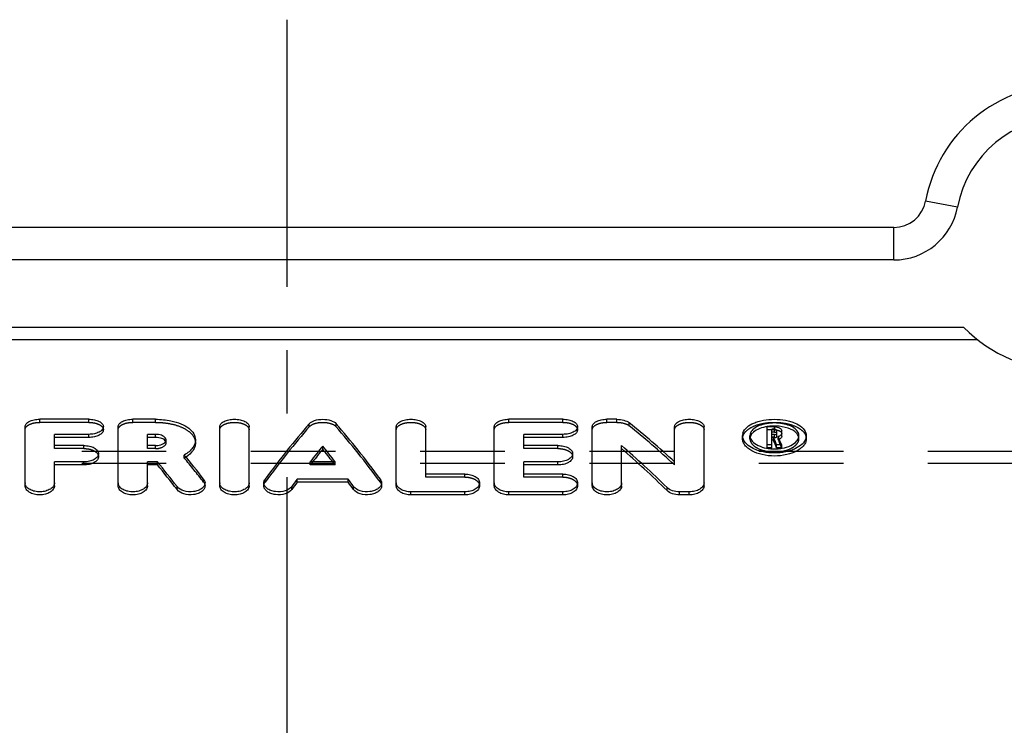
# Model space of a CAD drawing. Header units: millimetres. Extents: x 400 to 600, y 412 to 588.
# Tile 4 of 5: x 479 to 555, y 534 to 588. Entities that reach past the tile are written whole.
import ezdxf

# ---------------------------------------------------------------- set-up
doc = ezdxf.new("R2010")
doc.units = ezdxf.units.MM
doc.header["$LTSCALE"] = 65.185185
doc.linetypes.add('CENTER', pattern=[0.6, 0.375, -0.075, 0.075, -0.075])
doc.linetypes.add('HIDDEN', pattern=[0.2, 0.1, -0.1])
doc.layers.get('0').update_dxf_attribs({"linetype": 'CONTINUOUS'})
for name, color, linetype in [('ACHSEN_S', 7, 'CONTINUOUS'), ('KOERPER', 7, 'CONTINUOUS'), ('KONST.EL_MIT_GEO', 7, 'CONTINUOUS')]:
    doc.layers.add(name, color=color, linetype=linetype)

msp = doc.modelspace()

# ---------------------------------------------------------------- linework, layer by layer
at = {"color": 7, "linetype": 'Continuous'}
for p, q in [((552.137, 564.807), (447.863, 564.807)), ((553.217, 563.84), (446.783, 563.84))]:
    msp.add_line(p, q, dxfattribs=at)
msp.add_arc((560, 572.5), 11, 224.373, 315.627, dxfattribs=at)
at = {"layer": 'ACHSEN_S', "color": 2, "linetype": 'CENTER'}
msp.add_line((500, 411.5), (500, 588.5), dxfattribs=at)
at = {"layer": 'KOERPER', "color": 8, "linetype": 'HIDDEN'}
for p, q in [((595, 555.249), (405, 555.249)), ((595, 554.339), (405, 554.339))]:
    msp.add_line(p, q, dxfattribs=at)
at = {"layer": 'KONST.EL_MIT_GEO', "color": 7, "linetype": 'Continuous'}
for p, q in [((551.647, 574.074), (549.19, 574.537)), ((546.734, 572.5), (453.266, 572.5)), ((546.734, 570), (546.734, 572.5)), ((546.734, 570), (453.266, 570)), ((484.727, 557.733), (480.954, 557.733)), ((489.882, 557.733), (488.124, 557.733)), ((521.249, 557.733), (517.098, 557.733)), ((525.4, 557.733), (524.645, 557.733)), ((479.822, 552.607), (479.822, 557.161)), ((485.859, 556.925), (485.859, 557.161)), ((486.992, 552.607), (486.992, 557.161)), ((494.818, 552.607), (494.818, 557.161)), ((497.082, 552.607), (497.082, 557.161)), ((508.418, 552.607), (508.418, 557.161)), ((510.683, 553.516), (510.683, 557.161)), ((515.966, 552.607), (515.966, 557.161)), ((522.381, 556.925), (522.381, 557.161)), ((523.513, 552.607), (523.513, 557.161)), ((529.856, 554.452), (529.856, 557.161)), ((532.12, 552.607), (532.12, 557.161)), ((536.977, 555.53), (536.977, 557.16)), ((537.545, 557.16), (536.977, 557.16)), ((537.354, 556.557), (537.354, 556.966)), ((537.545, 556.966), (537.354, 556.966)), ((537.545, 556.73), (537.354, 556.73)), ((537.545, 556.73), (537.545, 556.966)), ((537.732, 556.655), (537.732, 556.869)), ((538.109, 556.42), (538.109, 556.869)), ((482.086, 555.714), (482.086, 556.573)), ((484.727, 556.573), (482.086, 556.573)), ((484.727, 556.338), (482.086, 556.338)), ((484.727, 556.338), (484.727, 556.573)), ((489.256, 555.714), (489.256, 556.573)), ((489.882, 556.573), (489.256, 556.573)), ((489.882, 556.338), (489.256, 556.338)), ((489.882, 556.338), (489.882, 556.573)), ((518.23, 555.714), (518.23, 556.573)), ((521.249, 556.573), (518.23, 556.573)), ((521.249, 556.338), (518.23, 556.338)), ((521.249, 556.338), (521.249, 556.573)), ((535.09, 556.472), (535.09, 556.493)), ((535.09, 556.237), (535.09, 556.472)), ((535.659, 556.493), (535.658, 556.472)), ((537.545, 556.557), (537.354, 556.557)), ((537.354, 555.53), (537.354, 556.357)), ((537.471, 556.357), (537.354, 556.357)), ((537.471, 556.122), (537.354, 556.122)), ((537.471, 556.122), (537.471, 556.357)), ((539.432, 556.472), (539.431, 556.493)), ((540, 556.493), (540, 556.472)), ((540, 556.237), (540, 556.472)), ((484.35, 555.714), (482.086, 555.714)), ((489.882, 555.714), (489.256, 555.714)), ((502.75, 555.439), (502.75, 555.673)), ((520.871, 555.714), (518.23, 555.714)), ((525.777, 552.607), (525.777, 555.712)), ((537.354, 555.764), (536.977, 555.764)), ((537.354, 555.53), (536.977, 555.53)), ((537.716, 555.53), (537.716, 555.764)), ((538.102, 555.764), (537.716, 555.764)), ((538.102, 555.53), (537.716, 555.53)), ((538.102, 555.53), (538.102, 555.764)), ((482.086, 552.607), (482.086, 554.449)), ((484.35, 554.449), (482.086, 554.449)), ((484.35, 554.215), (484.35, 554.449)), ((485.482, 554.855), (485.482, 555.089)), ((489.256, 552.607), (489.256, 554.449)), ((490.029, 554.449), (489.256, 554.449)), ((490.029, 554.215), (490.029, 554.449)), ((503.714, 554.449), (501.787, 554.449)), ((518.23, 553.516), (518.23, 554.449)), ((520.871, 554.449), (518.23, 554.449)), ((520.871, 554.215), (520.871, 554.449)), ((522.003, 554.855), (522.003, 555.089)), ((484.35, 554.215), (482.086, 554.215)), ((490.029, 554.215), (489.256, 554.215)), ((520.871, 554.215), (518.23, 554.215)), ((500.791, 552.89), (500.791, 553.124)), ((504.71, 553.124), (500.791, 553.124)), ((504.71, 552.89), (500.791, 552.89)), ((504.71, 552.89), (504.71, 553.124)), ((513.701, 553.516), (510.683, 553.516)), ((521.249, 553.516), (518.23, 553.516)), ((491.528, 552.316), (491.528, 552.549)), ((493.686, 552.607), (493.686, 552.84)), ((498.214, 552.607), (498.214, 552.84)), ((500.383, 552.33), (500.383, 552.563)), ((505.118, 552.33), (505.118, 552.563)), ((507.286, 552.607), (507.286, 552.84)), ((509.55, 551.915), (509.55, 552.148)), ((513.701, 552.148), (509.55, 552.148)), ((513.701, 551.915), (513.701, 552.148)), ((514.834, 552.607), (514.834, 552.84)), ((517.098, 551.915), (517.098, 552.148)), ((521.249, 552.148), (517.098, 552.148)), ((521.249, 551.915), (521.249, 552.148)), ((522.381, 552.607), (522.381, 552.84)), ((529.273, 552.242), (529.273, 552.475)), ((530.233, 551.915), (530.233, 552.148)), ((530.988, 552.148), (530.233, 552.148)), ((530.988, 551.915), (530.988, 552.148)), ((513.701, 551.915), (509.55, 551.915)), ((521.249, 551.915), (517.098, 551.915)), ((530.988, 551.915), (530.233, 551.915))]:
    msp.add_line(p, q, dxfattribs=at)
at = {"layer": 'KONST.EL_MIT_GEO', "color": 8, "linetype": 'HIDDEN'}
for p, q in [((480.954, 557.497), (480.954, 557.733)), ((484.727, 557.497), (480.954, 557.497)), ((484.727, 557.497), (484.727, 557.733)), ((488.124, 557.497), (488.124, 557.733)), ((489.882, 557.497), (488.124, 557.497)), ((489.882, 557.497), (489.882, 557.733)), ((517.098, 557.497), (517.098, 557.733)), ((521.249, 557.497), (517.098, 557.497)), ((521.249, 557.497), (521.249, 557.733)), ((524.645, 557.497), (524.645, 557.733)), ((525.4, 557.497), (524.645, 557.497)), ((525.4, 557.497), (525.4, 557.733)), ((526.36, 557.23), (526.36, 557.466)), ((501.714, 557.157), (501.714, 557.393)), ((503.787, 557.157), (503.787, 557.393)), ((537.545, 556.924), (536.977, 556.924)), ((537.545, 556.966), (537.545, 557.16)), ((490.684, 555.913), (490.684, 556.147)), ((492.948, 555.913), (492.948, 556.147)), ((535.658, 556.237), (535.658, 556.472)), ((537.354, 556.357), (537.354, 556.557)), ((537.545, 556.322), (537.354, 556.322)), ((537.545, 556.322), (537.545, 556.557)), ((537.732, 556.42), (537.732, 556.655)), ((537.839, 556.166), (537.839, 556.401)), ((539.432, 556.237), (539.432, 556.472)), ((482.086, 555.48), (482.086, 555.714)), ((484.35, 555.48), (482.086, 555.48)), ((484.35, 555.48), (484.35, 555.714)), ((489.256, 555.48), (489.256, 555.714)), ((489.882, 555.48), (489.256, 555.48)), ((489.882, 555.48), (489.882, 555.714)), ((518.23, 555.48), (518.23, 555.714)), ((520.871, 555.48), (518.23, 555.48)), ((520.871, 555.48), (520.871, 555.714)), ((492.09, 554.747), (492.09, 554.981)), ((501.787, 554.215), (501.787, 554.449)), ((503.714, 554.215), (503.714, 554.449)), ((529.856, 554.218), (529.856, 554.452)), ((503.714, 554.215), (501.787, 554.215)), ((493.58, 552.894), (493.58, 553.128)), ((498.31, 552.881), (498.31, 553.114)), ((507.19, 552.881), (507.19, 553.114)), ((510.683, 553.283), (510.683, 553.516)), ((513.701, 553.283), (510.683, 553.283)), ((513.701, 553.283), (513.701, 553.516)), ((518.23, 553.283), (518.23, 553.516)), ((521.249, 553.283), (518.23, 553.283)), ((521.249, 553.283), (521.249, 553.516))]:
    msp.add_line(p, q, dxfattribs=at)
at = {"layer": 'KONST.EL_MIT_GEO', "color": 7, "linetype": 'Continuous'}
for centre, radius, start, end in [((560, 572.5), 11, 10.67193, 169.32807), ((560, 572.5), 8.5, 10.67193, 169.32807), ((546.734, 575), 2.5, 270, 349.32807), ((546.734, 575), 5, 270, 349.32807), ((535.804, 556.468), 0.714, 163.35356, 170.65923), ((537.508, 553.85), 3.36, 96.50121, 101.13562), ((537.54, 553.577), 3.635, 92.13073, 96.51672), ((537.545, 553.485), 3.727, 87.84953, 92.15031), ((537.545, 556.373), 0.357, 85.99182, 89.99459), ((535.777, 556.472), 0.687, 170.68348, 178.26302), ((537.508, 558.562), 3.105, 259.21986, 260.26991), ((537.522, 558.647), 3.191, 260.2753, 262.76934), ((537.541, 558.8), 3.346, 262.78462, 267.63259), ((537.545, 558.87), 3.415, 267.61265, 269.99944), ((537.545, 558.857), 3.403, 269.99453, 274.78935), ((537.554, 558.757), 3.302, 274.78976, 277.22935), ((537.568, 558.647), 3.191, 277.22971, 279.74418), ((537.581, 558.567), 3.11, 279.75034, 280.58005), ((480.239, 552.84), 0.417, 180.03399, 188.37103), ((487.408, 552.84), 0.417, 180.03399, 188.37103), ((495.235, 552.84), 0.417, 180.03399, 188.37103), ((508.835, 552.84), 0.417, 180.03398, 188.37159), ((516.382, 552.84), 0.417, 180.03398, 188.37159), ((523.93, 552.84), 0.417, 180.03399, 188.37103)]:
    msp.add_arc(centre, radius, start, end, dxfattribs=at)
at = {"layer": 'KONST.EL_MIT_GEO', "color": 8, "linetype": 'HIDDEN'}
for centre, radius, start, end in [((536.191, 556.237), 0.533, 167.34272, 179.92814), ((538.899, 556.237), 0.533, 0.07186, 12.65736), ((490.71, 557.12), 2.745, 300.16531, 303.46173)]:
    msp.add_arc(centre, radius, start, end, dxfattribs=at)
at = {"layer": 'KONST.EL_MIT_GEO', "color": 7, "linetype": 'Continuous'}
for centre, major_axis, ratio, start_param, end_param in [((532.901, 500), (-31.869, 65.018), 0.407139, -0.804096, -0.719102), ((497.172, 500), (20.477, 65.986), 0.314893, 0.621737, 0.739043), ((508.329, 500), (-20.477, 65.986), 0.314893, -0.739043, -0.621737), ((539.317, 500), (-9.524, 66.28), 0.168903, -0.595765, -0.579011), ((539.317, 500), (-9.481, 65.981), 0.168903, -0.595266, -0.578436), ((539.704, 500), (-9.524, 66.28), 0.168903, 5.687421, 5.705434), ((499.645, 500), (20.477, 65.986), 0.314893, 0.671445, 0.704599), ((499.645, 500), (20.384, 65.687), 0.314893, 0.670958, 0.698023), ((505.856, 500), (-20.477, 65.986), 0.314893, -0.704599, -0.671445), ((505.856, 500), (-20.384, 65.687), 0.314893, 5.585162, 5.612227), ((530.231, 500), (-31.869, 65.018), 0.407139, -0.854539, -0.769936), ((530.231, 500), (-31.725, 64.724), 0.407139, -0.854434, -0.769444), ((492.299, 500), (-21.967, 65.902), 0.330099, -0.765326, -0.716781), ((494.797, 500), (-21.967, 65.902), 0.330099, 5.5323, 5.580606), ((492.299, 500), (-21.868, 65.604), 0.330099, -0.765212, -0.716447), ((499.645, 500), (20.477, 65.986), 0.314893, 0.738805, 0.752804), ((499.645, 500), (20.384, 65.687), 0.314893, 0.738626, 0.752689), ((505.856, 500), (-20.477, 65.986), 0.314893, -0.752804, -0.738805), ((505.856, 500), (-20.384, 65.687), 0.314893, -0.752689, -0.738626)]:
    msp.add_ellipse(centre, major_axis=major_axis, ratio=ratio, start_param=start_param, end_param=end_param, dxfattribs=at)
at = {"layer": 'KONST.EL_MIT_GEO', "color": 8, "linetype": 'HIDDEN'}
for centre, major_axis, ratio, start_param, end_param in [((497.172, 500), (20.384, 65.687), 0.314893, 0.621021, 0.738865), ((508.329, 500), (-20.384, 65.687), 0.314893, -0.738865, -0.621021), ((532.901, 500), (-31.725, 64.724), 0.407139, -0.803761, -0.718375), ((539.704, 500), (-9.481, 65.981), 0.168903, -0.595266, -0.57717), ((494.797, 500), (-21.868, 65.604), 0.330099, -0.750707, -0.70218), ((499.645, 500), (20.384, 65.687), 0.314893, 0.698023, 0.704264), ((505.856, 500), (-20.384, 65.687), 0.314893, -0.704264, -0.698023)]:
    msp.add_ellipse(centre, major_axis=major_axis, ratio=ratio, start_param=start_param, end_param=end_param, dxfattribs=at)
at = {"layer": 'KONST.EL_MIT_GEO', "color": 7, "linetype": 'Continuous'}
for points, knots in [([(479.822, 557.161), (479.822, 557.24), (479.904, 557.419), (480.169, 557.593), (480.532, 557.708), (480.808, 557.733), (480.954, 557.733)], [0, 0, 0, 0, 0.172452, 0.39643, 0.679891, 1, 1, 1, 1]), ([(484.727, 557.733), (484.873, 557.733), (485.15, 557.708), (485.512, 557.593), (485.777, 557.419), (485.859, 557.24), (485.859, 557.161)], [0, 0, 0, 0, 0.32011, 0.603571, 0.82756, 1, 1, 1, 1]), ([(486.992, 557.161), (486.992, 557.24), (487.074, 557.419), (487.339, 557.593), (487.701, 557.708), (487.978, 557.733), (488.124, 557.733)], [0, 0, 0, 0, 0.172452, 0.39643, 0.679891, 1, 1, 1, 1]), ([(489.882, 557.733), (490.083, 557.733), (490.478, 557.714), (491.136, 557.615), (491.806, 557.42), (492.419, 557.092), (492.839, 556.667), (492.948, 556.311), (492.948, 556.148)], [0, 0, 0, 0, 0.160782, 0.316764, 0.532344, 0.717238, 0.869432, 1, 1, 1, 1]), ([(494.818, 557.161), (494.818, 557.24), (494.901, 557.419), (495.166, 557.593), (495.528, 557.708), (495.95, 557.747), (496.372, 557.708), (496.735, 557.593), (497, 557.419), (497.082, 557.24), (497.082, 557.161)], [0, 0, 0, 0, 0.086225, 0.198216, 0.339957, 0.5, 0.660043, 0.801784, 0.913775, 1, 1, 1, 1]), ([(501.714, 557.393), (501.82, 557.515), (502.172, 557.686), (502.75, 557.76), (503.329, 557.686), (503.681, 557.515), (503.787, 557.393)], [0, 0, 0, 0, 0.217774, 0.5, 0.782226, 1, 1, 1, 1]), ([(508.418, 557.161), (508.418, 557.24), (508.501, 557.419), (508.766, 557.593), (509.128, 557.708), (509.55, 557.747), (509.973, 557.708), (510.335, 557.593), (510.6, 557.419), (510.683, 557.24), (510.683, 557.161)], [0, 0, 0, 0, 0.086225, 0.198216, 0.339957, 0.5, 0.660043, 0.801784, 0.913775, 1, 1, 1, 1]), ([(515.966, 557.161), (515.966, 557.24), (516.048, 557.419), (516.313, 557.593), (516.675, 557.708), (516.952, 557.733), (517.098, 557.733)], [0, 0, 0, 0, 0.172452, 0.39643, 0.679891, 1, 1, 1, 1]), ([(521.249, 557.733), (521.395, 557.733), (521.671, 557.708), (522.033, 557.593), (522.298, 557.419), (522.381, 557.24), (522.381, 557.161)], [0, 0, 0, 0, 0.32011, 0.603571, 0.82756, 1, 1, 1, 1]), ([(523.513, 557.161), (523.513, 557.24), (523.595, 557.419), (523.861, 557.593), (524.223, 557.708), (524.499, 557.733), (524.645, 557.733)], [0, 0, 0, 0, 0.172452, 0.39643, 0.679891, 1, 1, 1, 1]), ([(525.4, 557.733), (525.584, 557.733), (525.921, 557.694), (526.242, 557.561), (526.36, 557.466)], [0, 0, 0, 0, 0.549771, 1, 1, 1, 1]), ([(529.856, 557.161), (529.856, 557.24), (529.938, 557.419), (530.204, 557.593), (530.566, 557.708), (530.988, 557.747), (531.41, 557.708), (531.772, 557.593), (532.038, 557.419), (532.12, 557.24), (532.12, 557.161)], [0, 0, 0, 0, 0.086225, 0.198216, 0.339957, 0.5, 0.660043, 0.801784, 0.913775, 1, 1, 1, 1]), ([(535.12, 556.672), (535.227, 557.031), (535.715, 557.365), (536.304, 557.572), (536.838, 557.698), (537.545, 557.757), (538.252, 557.698), (538.786, 557.572), (539.375, 557.365), (539.863, 557.031), (539.97, 556.672)], [0, 0, 0, 0, 0.203581, 0.271537, 0.344654, 0.5, 0.655346, 0.728463, 0.796419, 1, 1, 1, 1]), ([(539.376, 556.711), (539.321, 556.827), (539.118, 557.049), (538.69, 557.272), (538.148, 557.416), (537.545, 557.465), (536.942, 557.416), (536.4, 557.272), (535.972, 557.049), (535.769, 556.827), (535.714, 556.711)], [0, 0, 0, 0, 0.09376, 0.210862, 0.349277, 0.5, 0.650723, 0.789138, 0.90624, 1, 1, 1, 1]), ([(485.859, 557.161), (485.859, 557.082), (485.777, 556.901), (485.513, 556.721), (485.15, 556.6), (484.873, 556.573), (484.727, 556.573)], [0, 0, 0, 0, 0.172999, 0.398397, 0.681723, 1, 1, 1, 1]), ([(485.859, 556.925), (485.859, 556.846), (485.777, 556.665), (485.513, 556.486), (485.15, 556.365), (484.873, 556.338), (484.727, 556.338)], [0, 0, 0, 0, 0.172882, 0.39825, 0.681627, 1, 1, 1, 1]), ([(522.381, 557.161), (522.381, 557.082), (522.298, 556.901), (522.034, 556.721), (521.671, 556.6), (521.394, 556.573), (521.249, 556.573)], [0, 0, 0, 0, 0.172999, 0.398397, 0.681723, 1, 1, 1, 1]), ([(522.381, 556.925), (522.381, 556.846), (522.298, 556.665), (522.034, 556.486), (521.671, 556.365), (521.394, 556.338), (521.249, 556.338)], [0, 0, 0, 0, 0.172882, 0.39825, 0.681627, 1, 1, 1, 1]), ([(535.714, 556.711), (535.705, 556.694), (535.676, 556.624), (535.661, 556.549), (535.659, 556.493)], [0, 0, 0, 0, 0.257602, 1, 1, 1, 1]), ([(535.847, 556.667), (535.825, 556.644), (535.747, 556.551), (535.69, 556.439), (535.671, 556.354)], [0, 0, 0, 0, 0.269729, 1, 1, 1, 1]), ([(536.859, 557.147), (536.655, 557.106), (536.29, 556.998), (535.962, 556.791), (535.847, 556.667)], [0, 0, 0, 0, 0.551939, 1, 1, 1, 1]), ([(537.545, 557.16), (537.618, 557.16), (537.755, 557.147), (537.936, 557.088), (538.068, 556.999), (538.109, 556.909), (538.109, 556.869)], [0, 0, 0, 0, 0.318355, 0.601162, 0.825926, 1, 1, 1, 1]), ([(537.732, 556.869), (537.732, 556.882), (537.713, 556.922), (537.642, 556.957), (537.58, 556.966), (537.545, 556.966)], [0, 0, 0, 0, 0.17479, 0.533674, 1, 1, 1, 1]), ([(537.73, 556.644), (537.729, 556.653), (537.705, 556.697), (537.654, 556.715), (537.616, 556.723)], [0, 0, 0, 0, 0.193152, 1, 1, 1, 1]), ([(539.243, 556.667), (539.075, 556.847), (538.553, 557.111), (537.997, 557.197), (537.685, 557.209)], [0, 0, 0, 0, 0.441071, 1, 1, 1, 1]), ([(539.419, 556.354), (539.413, 556.381), (539.377, 556.497), (539.306, 556.6), (539.243, 556.667)], [0, 0, 0, 0, 0.235313, 1, 1, 1, 1]), ([(539.431, 556.493), (539.429, 556.549), (539.414, 556.624), (539.385, 556.694), (539.376, 556.711)], [0, 0, 0, 0, 0.742398, 1, 1, 1, 1]), ([(490.684, 556.148), (490.684, 556.206), (490.636, 556.317), (490.498, 556.43), (490.252, 556.544), (490.033, 556.573), (489.882, 556.573)], [0, 0, 0, 0, 0.177604, 0.341853, 0.538806, 1, 1, 1, 1]), ([(490.487, 556.193), (490.447, 556.217), (490.258, 556.307), (490.044, 556.338), (489.882, 556.338)], [0, 0, 0, 0, 0.222401, 1, 1, 1, 1]), ([(490.653, 556.03), (490.645, 556.045), (490.602, 556.111), (490.539, 556.161), (490.487, 556.193)], [0, 0, 0, 0, 0.224633, 1, 1, 1, 1]), ([(490.487, 555.864), (490.543, 555.899), (490.638, 555.976), (490.684, 556.095), (490.684, 556.148)], [0, 0, 0, 0, 0.553623, 1, 1, 1, 1]), ([(492.948, 556.148), (492.948, 556.041), (492.906, 555.817), (492.73, 555.504), (492.451, 555.216), (492.219, 555.056), (492.09, 554.981)], [0, 0, 0, 0, 0.21136, 0.442494, 0.704103, 1, 1, 1, 1]), ([(492.948, 555.913), (492.948, 555.816), (492.913, 555.612), (492.706, 555.208), (492.431, 554.967), (492.224, 554.83)], [0, 0, 0, 0, 0.215884, 0.449228, 1, 1, 1, 1]), ([(540, 556.237), (540, 556.152), (539.965, 555.971), (539.817, 555.719), (539.584, 555.49), (539.153, 555.208), (538.462, 554.969), (537.545, 554.872), (536.628, 554.969), (535.937, 555.208), (535.506, 555.49), (535.273, 555.719), (535.125, 555.971), (535.09, 556.152), (535.09, 556.237)], [0, 0, 0, 0, 0.042512, 0.08922, 0.142438, 0.202968, 0.34337, 0.5, 0.65663, 0.797032, 0.857562, 0.91078, 0.957488, 1, 1, 1, 1]), ([(539.98, 556.309), (539.891, 555.933), (539.406, 555.562), (538.809, 555.326), (538.267, 555.181), (537.545, 555.111), (536.823, 555.181), (536.281, 555.326), (535.684, 555.562), (535.199, 555.933), (535.11, 556.309)], [0, 0, 0, 0, 0.204571, 0.272642, 0.345612, 0.5, 0.654388, 0.727357, 0.795429, 1, 1, 1, 1]), ([(535.658, 556.472), (535.658, 556.42), (535.669, 556.349), (535.692, 556.283), (535.699, 556.266)], [0, 0, 0, 0, 0.742743, 1, 1, 1, 1]), ([(535.699, 556.266), (535.706, 556.247), (535.742, 556.169), (535.791, 556.098), (535.834, 556.048)], [0, 0, 0, 0, 0.237582, 1, 1, 1, 1]), ([(535.834, 556.048), (535.955, 555.909), (536.307, 555.674), (536.704, 555.554), (536.927, 555.512)], [0, 0, 0, 0, 0.448084, 1, 1, 1, 1]), ([(537.545, 556.557), (537.569, 556.557), (537.637, 556.562), (537.732, 556.606), (537.732, 556.655)], [0, 0, 0, 0, 0.330135, 1, 1, 1, 1]), ([(538.109, 556.655), (538.109, 556.601), (538.032, 556.477), (537.911, 556.424), (537.839, 556.401)], [0, 0, 0, 0, 0.417016, 1, 1, 1, 1]), ([(538.076, 556.32), (538.068, 556.309), (538.027, 556.258), (537.97, 556.222), (537.924, 556.2)], [0, 0, 0, 0, 0.220415, 1, 1, 1, 1]), ([(538.109, 556.42), (538.109, 556.394), (538.1, 556.358), (538.082, 556.328), (538.076, 556.32)], [0, 0, 0, 0, 0.73336, 1, 1, 1, 1]), ([(538.152, 555.51), (538.377, 555.552), (538.778, 555.671), (539.134, 555.908), (539.256, 556.048)], [0, 0, 0, 0, 0.552101, 1, 1, 1, 1]), ([(539.256, 556.048), (539.271, 556.066), (539.324, 556.132), (539.368, 556.208), (539.391, 556.266)], [0, 0, 0, 0, 0.264285, 1, 1, 1, 1]), ([(539.391, 556.266), (539.398, 556.283), (539.421, 556.349), (539.432, 556.42), (539.432, 556.472)], [0, 0, 0, 0, 0.257256, 1, 1, 1, 1]), ([(484.35, 555.714), (484.496, 555.714), (484.773, 555.686), (485.137, 555.56), (485.404, 555.366), (485.482, 555.174), (485.482, 555.089)], [0, 0, 0, 0, 0.31172, 0.590948, 0.817697, 1, 1, 1, 1]), ([(489.882, 555.714), (489.939, 555.714), (490.147, 555.726), (490.358, 555.784), (490.487, 555.864)], [0, 0, 0, 0, 0.271868, 1, 1, 1, 1]), ([(520.871, 555.714), (521.017, 555.714), (521.294, 555.686), (521.658, 555.56), (521.925, 555.366), (522.003, 555.174), (522.003, 555.089)], [0, 0, 0, 0, 0.31172, 0.590948, 0.817697, 1, 1, 1, 1]), ([(485.482, 555.089), (485.482, 555.003), (485.403, 554.811), (485.138, 554.611), (484.774, 554.479), (484.496, 554.449), (484.35, 554.449)], [0, 0, 0, 0, 0.182776, 0.410856, 0.689957, 1, 1, 1, 1]), ([(485.482, 554.855), (485.482, 554.769), (485.403, 554.577), (485.138, 554.377), (484.774, 554.245), (484.496, 554.215), (484.35, 554.215)], [0, 0, 0, 0, 0.182711, 0.410776, 0.689905, 1, 1, 1, 1]), ([(522.003, 555.089), (522.003, 555.003), (521.924, 554.811), (521.659, 554.611), (521.295, 554.479), (521.017, 554.449), (520.871, 554.449)], [0, 0, 0, 0, 0.182776, 0.410856, 0.689957, 1, 1, 1, 1]), ([(522.003, 554.855), (522.003, 554.769), (521.924, 554.577), (521.659, 554.377), (521.295, 554.245), (521.017, 554.215), (520.871, 554.215)], [0, 0, 0, 0, 0.182711, 0.410776, 0.689905, 1, 1, 1, 1]), ([(493.58, 553.128), (493.597, 553.106), (493.655, 553.021), (493.686, 552.916), (493.686, 552.84)], [0, 0, 0, 0, 0.26635, 1, 1, 1, 1]), ([(498.214, 552.84), (498.214, 552.863), (498.223, 552.961), (498.266, 553.054), (498.31, 553.114)], [0, 0, 0, 0, 0.241742, 1, 1, 1, 1]), ([(507.19, 553.114), (507.206, 553.093), (507.259, 553.011), (507.286, 552.912), (507.286, 552.84)], [0, 0, 0, 0, 0.264875, 1, 1, 1, 1]), ([(513.701, 553.516), (513.847, 553.516), (514.125, 553.486), (514.492, 553.348), (514.758, 553.134), (514.834, 552.931), (514.834, 552.84)], [0, 0, 0, 0, 0.304105, 0.579416, 0.808695, 1, 1, 1, 1]), ([(521.249, 553.516), (521.394, 553.516), (521.673, 553.486), (522.039, 553.348), (522.306, 553.134), (522.381, 552.931), (522.381, 552.84)], [0, 0, 0, 0, 0.304105, 0.579416, 0.808695, 1, 1, 1, 1]), ([(482.086, 552.607), (482.086, 552.514), (482.01, 552.31), (481.745, 552.091), (481.378, 551.948), (480.954, 551.898), (480.529, 551.948), (480.162, 552.091), (479.897, 552.31), (479.822, 552.514), (479.822, 552.607)], [0, 0, 0, 0, 0.095845, 0.211107, 0.348722, 0.5, 0.651278, 0.788893, 0.904155, 1, 1, 1, 1]), ([(482.086, 552.84), (482.086, 552.75), (482.015, 552.553), (481.764, 552.336), (481.413, 552.191), (481.003, 552.133), (480.586, 552.169), (480.218, 552.295), (479.94, 552.496), (479.84, 552.688), (479.826, 552.779)], [0, 0, 0, 0, 0.094951, 0.208347, 0.34353, 0.492867, 0.643773, 0.783181, 0.901852, 1, 1, 1, 1]), ([(489.256, 552.607), (489.256, 552.514), (489.18, 552.31), (488.915, 552.091), (488.548, 551.948), (488.124, 551.898), (487.699, 551.948), (487.332, 552.091), (487.067, 552.31), (486.992, 552.514), (486.992, 552.607)], [0, 0, 0, 0, 0.095845, 0.211107, 0.348722, 0.5, 0.651278, 0.788893, 0.904155, 1, 1, 1, 1]), ([(489.256, 552.84), (489.256, 552.75), (489.185, 552.553), (488.933, 552.336), (488.583, 552.191), (488.173, 552.133), (487.756, 552.169), (487.387, 552.295), (487.11, 552.496), (487.009, 552.688), (486.996, 552.779)], [0, 0, 0, 0, 0.094951, 0.208347, 0.34353, 0.492867, 0.643773, 0.783181, 0.901852, 1, 1, 1, 1]), ([(493.686, 552.84), (493.686, 552.761), (493.633, 552.589), (493.433, 552.386), (493.144, 552.236), (492.675, 552.123), (492.088, 552.158), (491.654, 552.385), (491.528, 552.549)], [0, 0, 0, 0, 0.092131, 0.199214, 0.325634, 0.467317, 0.758576, 1, 1, 1, 1]), ([(493.686, 552.606), (493.686, 552.528), (493.633, 552.356), (493.433, 552.152), (493.144, 552.002), (492.675, 551.89), (492.088, 551.925), (491.654, 552.152), (491.528, 552.316)], [0, 0, 0, 0, 0.092119, 0.199197, 0.325619, 0.467306, 0.758576, 1, 1, 1, 1]), ([(497.082, 552.607), (497.082, 552.514), (497.007, 552.31), (496.742, 552.091), (496.375, 551.948), (495.95, 551.898), (495.526, 551.948), (495.159, 552.091), (494.894, 552.31), (494.818, 552.514), (494.818, 552.607)], [0, 0, 0, 0, 0.095845, 0.211107, 0.348722, 0.5, 0.651278, 0.788893, 0.904155, 1, 1, 1, 1]), ([(497.082, 552.84), (497.082, 552.75), (497.012, 552.553), (496.76, 552.336), (496.41, 552.191), (495.999, 552.133), (495.583, 552.169), (495.214, 552.295), (494.936, 552.496), (494.836, 552.688), (494.823, 552.779)], [0, 0, 0, 0, 0.094951, 0.208347, 0.34353, 0.492867, 0.643773, 0.783181, 0.901852, 1, 1, 1, 1]), ([(500.383, 552.563), (500.262, 552.396), (499.828, 552.161), (499.238, 552.122), (498.764, 552.232), (498.472, 552.382), (498.269, 552.587), (498.215, 552.76), (498.214, 552.84)], [0, 0, 0, 0, 0.23962, 0.530976, 0.673209, 0.800203, 0.907685, 1, 1, 1, 1]), ([(500.383, 552.33), (500.262, 552.163), (499.828, 551.928), (499.238, 551.889), (498.764, 551.999), (498.472, 552.149), (498.269, 552.354), (498.215, 552.527), (498.214, 552.607)], [0, 0, 0, 0, 0.239619, 0.530987, 0.673223, 0.800219, 0.907697, 1, 1, 1, 1]), ([(507.286, 552.84), (507.286, 552.76), (507.232, 552.587), (507.029, 552.382), (506.737, 552.232), (506.263, 552.122), (505.673, 552.161), (505.239, 552.396), (505.118, 552.563)], [0, 0, 0, 0, 0.092315, 0.199797, 0.326791, 0.469024, 0.76038, 1, 1, 1, 1]), ([(507.286, 552.607), (507.286, 552.527), (507.232, 552.354), (507.029, 552.149), (506.737, 551.999), (506.263, 551.889), (505.673, 551.928), (505.239, 552.163), (505.118, 552.33)], [0, 0, 0, 0, 0.092303, 0.199781, 0.326777, 0.469013, 0.760381, 1, 1, 1, 1]), ([(509.55, 551.915), (509.405, 551.915), (509.126, 551.948), (508.759, 552.091), (508.494, 552.31), (508.418, 552.514), (508.418, 552.607)], [0, 0, 0, 0, 0.30258, 0.577787, 0.808309, 1, 1, 1, 1]), ([(509.55, 552.148), (509.413, 552.148), (509.148, 552.178), (508.795, 552.307), (508.531, 552.505), (508.436, 552.691), (508.423, 552.779)], [0, 0, 0, 0, 0.298223, 0.572256, 0.805722, 1, 1, 1, 1]), ([(514.834, 552.84), (514.834, 552.748), (514.758, 552.544), (514.493, 552.324), (514.126, 552.181), (513.847, 552.148), (513.701, 552.148)], [0, 0, 0, 0, 0.191699, 0.422234, 0.697434, 1, 1, 1, 1]), ([(514.834, 552.607), (514.834, 552.514), (514.758, 552.31), (514.493, 552.091), (514.126, 551.948), (513.847, 551.915), (513.701, 551.915)], [0, 0, 0, 0, 0.191679, 0.422211, 0.69742, 1, 1, 1, 1]), ([(517.098, 551.915), (516.952, 551.915), (516.673, 551.948), (516.306, 552.091), (516.041, 552.31), (515.966, 552.514), (515.966, 552.607)], [0, 0, 0, 0, 0.30258, 0.577787, 0.808309, 1, 1, 1, 1]), ([(517.098, 552.148), (516.96, 552.148), (516.695, 552.178), (516.342, 552.307), (516.078, 552.505), (515.983, 552.691), (515.97, 552.779)], [0, 0, 0, 0, 0.298223, 0.572256, 0.805722, 1, 1, 1, 1]), ([(522.381, 552.84), (522.381, 552.748), (522.305, 552.544), (522.04, 552.324), (521.673, 552.181), (521.394, 552.148), (521.249, 552.148)], [0, 0, 0, 0, 0.191699, 0.422234, 0.697434, 1, 1, 1, 1]), ([(522.381, 552.607), (522.381, 552.514), (522.305, 552.31), (522.04, 552.091), (521.673, 551.948), (521.394, 551.915), (521.249, 551.915)], [0, 0, 0, 0, 0.191679, 0.422211, 0.69742, 1, 1, 1, 1]), ([(525.777, 552.607), (525.777, 552.514), (525.701, 552.31), (525.436, 552.091), (525.07, 551.948), (524.645, 551.898), (524.22, 551.948), (523.854, 552.091), (523.588, 552.31), (523.513, 552.514), (523.513, 552.607)], [0, 0, 0, 0, 0.095845, 0.211107, 0.348722, 0.5, 0.651278, 0.788893, 0.904155, 1, 1, 1, 1]), ([(525.777, 552.84), (525.777, 552.75), (525.706, 552.553), (525.455, 552.336), (525.104, 552.191), (524.694, 552.133), (524.277, 552.169), (523.909, 552.295), (523.631, 552.496), (523.531, 552.688), (523.517, 552.779)], [0, 0, 0, 0, 0.094951, 0.208347, 0.34353, 0.492867, 0.643773, 0.783181, 0.901852, 1, 1, 1, 1]), ([(530.233, 552.148), (530.048, 552.148), (529.703, 552.198), (529.387, 552.364), (529.273, 552.475)], [0, 0, 0, 0, 0.538759, 1, 1, 1, 1]), ([(530.233, 551.915), (530.048, 551.915), (529.703, 551.965), (529.387, 552.131), (529.273, 552.242)], [0, 0, 0, 0, 0.538766, 1, 1, 1, 1]), ([(532.12, 552.84), (532.12, 552.748), (532.045, 552.544), (531.779, 552.324), (531.413, 552.181), (531.134, 552.148), (530.988, 552.148)], [0, 0, 0, 0, 0.191712, 0.422236, 0.697435, 1, 1, 1, 1]), ([(532.12, 552.607), (532.12, 552.514), (532.045, 552.31), (531.779, 552.091), (531.413, 551.948), (531.134, 551.915), (530.988, 551.915)], [0, 0, 0, 0, 0.191691, 0.422213, 0.69742, 1, 1, 1, 1])]:
    msp.add_open_spline(points, degree=3, knots=knots, dxfattribs=at)
at = {"layer": 'KONST.EL_MIT_GEO', "color": 8, "linetype": 'HIDDEN'}
for points, knots in [([(479.822, 556.925), (479.822, 557.004), (479.904, 557.183), (480.17, 557.357), (480.532, 557.471), (480.808, 557.497), (480.954, 557.497)], [0, 0, 0, 0, 0.172331, 0.396273, 0.679785, 1, 1, 1, 1]), ([(484.727, 557.497), (484.873, 557.497), (485.15, 557.471), (485.512, 557.357), (485.777, 557.183), (485.859, 557.004), (485.859, 556.925)], [0, 0, 0, 0, 0.320216, 0.603729, 0.827681, 1, 1, 1, 1]), ([(486.992, 556.925), (486.992, 557.004), (487.074, 557.183), (487.339, 557.357), (487.701, 557.471), (487.978, 557.497), (488.124, 557.497)], [0, 0, 0, 0, 0.172331, 0.396273, 0.679785, 1, 1, 1, 1]), ([(489.882, 557.497), (490.083, 557.497), (490.478, 557.478), (491.136, 557.379), (491.806, 557.184), (492.419, 556.856), (492.839, 556.431), (492.948, 556.076), (492.948, 555.913)], [0, 0, 0, 0, 0.16083, 0.316854, 0.532469, 0.71736, 0.869506, 1, 1, 1, 1]), ([(494.818, 556.925), (494.818, 557.004), (494.901, 557.183), (495.166, 557.357), (495.528, 557.471), (495.95, 557.51), (496.372, 557.471), (496.735, 557.357), (497, 557.183), (497.082, 557.004), (497.082, 556.925)], [0, 0, 0, 0, 0.086165, 0.198137, 0.339904, 0.5, 0.660096, 0.801863, 0.913835, 1, 1, 1, 1]), ([(501.714, 557.157), (501.82, 557.279), (502.172, 557.45), (502.75, 557.523), (503.329, 557.45), (503.681, 557.279), (503.787, 557.157)], [0, 0, 0, 0, 0.217733, 0.5, 0.782267, 1, 1, 1, 1]), ([(508.418, 556.925), (508.418, 557.004), (508.501, 557.183), (508.766, 557.357), (509.128, 557.471), (509.55, 557.51), (509.973, 557.471), (510.335, 557.357), (510.6, 557.183), (510.683, 557.004), (510.683, 556.925)], [0, 0, 0, 0, 0.086165, 0.198137, 0.339904, 0.5, 0.660096, 0.801863, 0.913835, 1, 1, 1, 1]), ([(515.966, 556.925), (515.966, 557.004), (516.048, 557.183), (516.313, 557.357), (516.675, 557.471), (516.952, 557.497), (517.098, 557.497)], [0, 0, 0, 0, 0.172331, 0.396273, 0.679785, 1, 1, 1, 1]), ([(521.249, 557.497), (521.395, 557.497), (521.671, 557.471), (522.033, 557.357), (522.298, 557.183), (522.381, 557.004), (522.381, 556.925)], [0, 0, 0, 0, 0.320216, 0.603729, 0.827681, 1, 1, 1, 1]), ([(523.513, 556.925), (523.513, 557.004), (523.595, 557.183), (523.861, 557.357), (524.223, 557.471), (524.499, 557.497), (524.645, 557.497)], [0, 0, 0, 0, 0.172331, 0.396273, 0.679785, 1, 1, 1, 1]), ([(525.4, 557.497), (525.584, 557.497), (525.921, 557.458), (526.242, 557.325), (526.36, 557.23)], [0, 0, 0, 0, 0.549832, 1, 1, 1, 1]), ([(529.856, 556.925), (529.856, 557.004), (529.938, 557.183), (530.204, 557.357), (530.566, 557.471), (530.988, 557.51), (531.41, 557.471), (531.772, 557.357), (532.038, 557.183), (532.12, 557.004), (532.12, 556.925)], [0, 0, 0, 0, 0.086165, 0.198137, 0.339904, 0.5, 0.660096, 0.801863, 0.913835, 1, 1, 1, 1]), ([(535.09, 556.237), (535.09, 556.322), (535.125, 556.501), (535.273, 556.745), (535.506, 556.963), (535.939, 557.225), (536.632, 557.441), (537.545, 557.526), (538.458, 557.441), (539.151, 557.225), (539.584, 556.963), (539.817, 556.745), (539.965, 556.501), (540, 556.322), (540, 556.237)], [0, 0, 0, 0, 0.04261, 0.08871, 0.14109, 0.200959, 0.341474, 0.5, 0.658526, 0.799041, 0.85891, 0.91129, 0.95739, 1, 1, 1, 1]), ([(537.545, 556.924), (537.618, 556.924), (537.755, 556.911), (537.936, 556.852), (538.068, 556.764), (538.109, 556.673), (538.109, 556.634)], [0, 0, 0, 0, 0.318452, 0.601307, 0.826038, 1, 1, 1, 1]), ([(489.882, 555.48), (489.985, 555.48), (490.279, 555.502), (490.684, 555.701), (490.684, 555.913)], [0, 0, 0, 0, 0.327598, 1, 1, 1, 1]), ([(535.658, 556.237), (535.658, 556.172), (535.685, 556.033), (535.799, 555.84), (535.978, 555.665), (536.31, 555.45), (536.841, 555.268), (537.545, 555.195), (538.249, 555.268), (538.781, 555.45), (539.112, 555.665), (539.291, 555.84), (539.405, 556.033), (539.432, 556.172), (539.432, 556.237)], [0, 0, 0, 0, 0.042521, 0.089161, 0.142282, 0.202737, 0.343153, 0.5, 0.656847, 0.797263, 0.857718, 0.910839, 0.95748, 1, 1, 1, 1]), ([(537.545, 556.322), (537.569, 556.322), (537.637, 556.327), (537.732, 556.371), (537.732, 556.42)], [0, 0, 0, 0, 0.330222, 1, 1, 1, 1]), ([(537.732, 556.634), (537.732, 556.635), (537.731, 556.639), (537.731, 556.642), (537.73, 556.644)], [0, 0, 0, 0, 0.49736, 1, 1, 1, 1]), ([(484.35, 555.48), (484.496, 555.48), (484.773, 555.451), (485.137, 555.326), (485.403, 555.131), (485.482, 554.94), (485.482, 554.855)], [0, 0, 0, 0, 0.31178, 0.591037, 0.817764, 1, 1, 1, 1]), ([(520.871, 555.48), (521.017, 555.48), (521.294, 555.451), (521.658, 555.326), (521.925, 555.131), (522.003, 554.94), (522.003, 554.855)], [0, 0, 0, 0, 0.31178, 0.591037, 0.817764, 1, 1, 1, 1]), ([(493.58, 552.894), (493.597, 552.873), (493.655, 552.787), (493.686, 552.682), (493.686, 552.606)], [0, 0, 0, 0, 0.266357, 1, 1, 1, 1]), ([(498.214, 552.607), (498.214, 552.63), (498.223, 552.728), (498.266, 552.821), (498.31, 552.881)], [0, 0, 0, 0, 0.24174, 1, 1, 1, 1]), ([(507.19, 552.881), (507.206, 552.86), (507.259, 552.778), (507.286, 552.678), (507.286, 552.607)], [0, 0, 0, 0, 0.264881, 1, 1, 1, 1]), ([(513.701, 553.283), (513.847, 553.283), (514.125, 553.252), (514.492, 553.115), (514.758, 552.901), (514.834, 552.698), (514.834, 552.607)], [0, 0, 0, 0, 0.304127, 0.579448, 0.808718, 1, 1, 1, 1]), ([(521.249, 553.283), (521.394, 553.283), (521.673, 553.252), (522.039, 553.115), (522.306, 552.901), (522.381, 552.698), (522.381, 552.607)], [0, 0, 0, 0, 0.304127, 0.579448, 0.808718, 1, 1, 1, 1])]:
    msp.add_open_spline(points, degree=3, knots=knots, dxfattribs=at)
at = {"layer": 'KONST.EL_MIT_GEO', "color": 7, "linetype": 'Continuous'}
for points in [[(537.616, 556.723), (537.601, 556.726), (537.585, 556.728), (537.57, 556.729)], [(539.97, 556.672), (539.988, 556.614), (539.998, 556.554), (540, 556.493)], [(535.11, 556.309), (535.097, 556.362), (535.09, 556.417), (535.09, 556.472)], [(540, 556.472), (540, 556.417), (539.993, 556.362), (539.98, 556.309)]]:
    msp.add_open_spline(points, degree=3, dxfattribs=at)
at = {"layer": 'KONST.EL_MIT_GEO', "color": 8, "linetype": 'HIDDEN'}
for points in [[(490.684, 555.913), (490.684, 555.953), (490.672, 555.994), (490.653, 556.03)], [(537.924, 556.2), (537.896, 556.187), (537.868, 556.176), (537.839, 556.166)]]:
    msp.add_open_spline(points, degree=3, dxfattribs=at)

doc.saveas('drawing.dxf')
